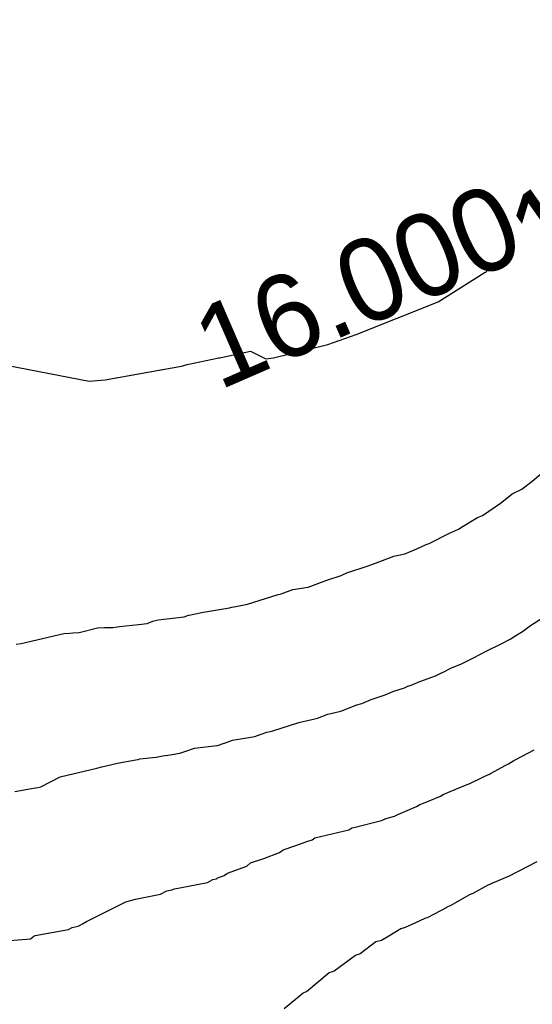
# Model space of a CAD drawing. Extents: x 158343 to 162498, y 431347 to 434500.
# Tile 124 of 248: x 159602 to 159613, y 433956 to 433978. Entities that reach past the tile are written whole.
import ezdxf

# ---------------------------------------------------------------- set-up
doc = ezdxf.new("R2010")
doc.units = 0
doc.header["$LTSCALE"] = 10
doc.header["$MEASUREMENT"] = 0
doc.layers.add('000_arcering', color=8, linetype='CONTINUOUS')
doc.layers.add('def. con-hoogtelijn (index)', color=8, linetype='CONTINUOUS')
doc.styles.add('Style-WORKING', font='WORKING.shx')

# ---------------------------------------------------------------- blocks, each defined once
blk = doc.blocks.new('bestaande hoogtelijnen')
at = {"layer": 'def. con-hoogtelijn (index)'}
for p, q in [((-56.902, -94.897), (-55.875, -94.258)), ((-55.875, -94.258), (-55.869, -94.259)), ((-55.869, -94.259), (-55.772, -94.176)), ((-58.685, -95.615), (-56.902, -94.897)), ((-68.818, -95.802), (-64.507, -96.628)), ((-68.818, -95.802), (-64.507, -96.628)), ((-68.818, -95.802), (-64.507, -96.628)), ((-59.303, -95.83), (-58.685, -95.615)), ((-61.628, -96.113), (-60.99, -95.978)), ((-60.99, -95.978), (-60.657, -96.143)), ((-60.492, -96.117), (-59.303, -95.83)), ((-62.369, -96.266), (-61.679, -96.122)), ((-61.679, -96.122), (-61.659, -96.118)), ((-61.659, -96.118), (-61.628, -96.113)), ((-60.657, -96.143), (-60.492, -96.117)), ((-64.159, -96.602), (-62.492, -96.302)), ((-64.159, -96.602), (-62.866, -96.369)), ((-64.159, -96.602), (-62.866, -96.369)), ((-62.492, -96.302), (-62.369, -96.266)), ((-64.507, -96.628), (-64.159, -96.602)), ((-64.507, -96.628), (-64.159, -96.602)), ((-64.507, -96.628), (-64.159, -96.602)), ((-55.076, -98.981), (-54.849, -98.808)), ((-55.076, -98.981), (-54.849, -98.808)), ((-54.849, -98.808), (-54.676, -98.66)), ((-54.849, -98.808), (-54.676, -98.66)), ((-55.289, -99.084), (-55.076, -98.981)), ((-55.289, -99.084), (-55.076, -98.981)), ((-55.541, -99.281), (-55.438, -99.202)), ((-55.541, -99.281), (-55.438, -99.202)), ((-55.438, -99.202), (-55.289, -99.084)), ((-55.438, -99.202), (-55.289, -99.084)), ((-55.935, -99.554), (-55.659, -99.366)), ((-55.935, -99.554), (-55.659, -99.366)), ((-55.659, -99.366), (-55.541, -99.281)), ((-55.659, -99.366), (-55.541, -99.281)), ((-56.354, -99.788), (-56.046, -99.594)), ((-56.354, -99.788), (-56.046, -99.594)), ((-56.046, -99.594), (-55.935, -99.554)), ((-56.046, -99.594), (-55.935, -99.554)), ((-56.653, -99.937), (-56.456, -99.851)), ((-56.653, -99.937), (-56.456, -99.851)), ((-56.456, -99.851), (-56.354, -99.788)), ((-56.456, -99.851), (-56.354, -99.788)), ((-57.097, -100.159), (-56.653, -99.937)), ((-57.097, -100.159), (-56.653, -99.937)), ((-57.631, -100.384), (-57.367, -100.28)), ((-57.631, -100.384), (-57.367, -100.28)), ((-57.367, -100.28), (-57.164, -100.184)), ((-57.367, -100.28), (-57.164, -100.184)), ((-57.164, -100.184), (-57.122, -100.169)), ((-57.164, -100.184), (-57.122, -100.169)), ((-57.122, -100.169), (-57.097, -100.159)), ((-57.122, -100.169), (-57.097, -100.159)), ((-58.269, -100.592), (-57.866, -100.44)), ((-58.269, -100.592), (-57.866, -100.44)), ((-57.866, -100.44), (-57.631, -100.384)), ((-57.866, -100.44), (-57.631, -100.384)), ((-58.805, -100.77), (-58.532, -100.685)), ((-58.805, -100.77), (-58.532, -100.685)), ((-58.532, -100.685), (-58.448, -100.657)), ((-58.532, -100.685), (-58.448, -100.657)), ((-58.448, -100.657), (-58.269, -100.592)), ((-58.448, -100.657), (-58.269, -100.592)), ((-59.733, -101.116), (-59.325, -100.961)), ((-59.733, -101.116), (-59.325, -100.961)), ((-59.325, -100.961), (-59.016, -100.857)), ((-59.325, -100.961), (-59.016, -100.857)), ((-59.016, -100.857), (-58.874, -100.79)), ((-59.016, -100.857), (-58.874, -100.79)), ((-58.874, -100.79), (-58.805, -100.77)), ((-58.874, -100.79), (-58.805, -100.77)), ((-60.325, -101.258), (-60.066, -101.164)), ((-60.325, -101.258), (-60.066, -101.164)), ((-60.066, -101.164), (-59.733, -101.116)), ((-60.066, -101.164), (-59.733, -101.116)), ((-61.058, -101.481), (-60.391, -101.269)), ((-61.058, -101.481), (-60.391, -101.269)), ((-60.391, -101.269), (-60.325, -101.258)), ((-60.391, -101.269), (-60.325, -101.258)), ((-62.016, -101.659), (-61.445, -101.564)), ((-62.016, -101.659), (-61.445, -101.564)), ((-61.445, -101.564), (-61.397, -101.551)), ((-61.445, -101.564), (-61.397, -101.551)), ((-61.397, -101.551), (-61.313, -101.535)), ((-61.397, -101.551), (-61.313, -101.535)), ((-61.313, -101.535), (-61.058, -101.481)), ((-61.313, -101.535), (-61.058, -101.481)), ((-63.12, -101.853), (-63.006, -101.824)), ((-63.12, -101.853), (-63.006, -101.824)), ((-63.006, -101.824), (-62.435, -101.758)), ((-63.006, -101.824), (-62.435, -101.758)), ((-62.435, -101.758), (-62.34, -101.726)), ((-62.435, -101.758), (-62.34, -101.726)), ((-62.34, -101.726), (-62.291, -101.712)), ((-62.34, -101.726), (-62.291, -101.712)), ((-62.291, -101.712), (-62.265, -101.708)), ((-62.291, -101.712), (-62.265, -101.708)), ((-62.265, -101.708), (-62.016, -101.659)), ((-62.265, -101.708), (-62.016, -101.659)), ((-54.889, -101.944), (-54.624, -101.778)), ((-54.889, -101.944), (-54.624, -101.778)), ((-54.889, -101.944), (-54.624, -101.778)), ((-64.726, -102.097), (-64.325, -101.998)), ((-64.726, -102.097), (-64.325, -101.998)), ((-64.325, -101.998), (-64.171, -101.994)), ((-64.325, -101.998), (-64.171, -101.994)), ((-64.171, -101.994), (-64.146, -101.994)), ((-64.171, -101.994), (-64.146, -101.994)), ((-64.146, -101.994), (-63.992, -101.99)), ((-64.146, -101.994), (-63.992, -101.99)), ((-63.992, -101.99), (-63.844, -101.971)), ((-63.992, -101.99), (-63.844, -101.971)), ((-63.844, -101.971), (-63.43, -101.927)), ((-63.844, -101.971), (-63.43, -101.927)), ((-63.43, -101.927), (-63.244, -101.904)), ((-63.43, -101.927), (-63.244, -101.904)), ((-63.244, -101.904), (-63.12, -101.853)), ((-63.244, -101.904), (-63.12, -101.853)), ((-55.064, -102.077), (-54.889, -101.944)), ((-55.064, -102.077), (-54.889, -101.944)), ((-55.064, -102.077), (-54.889, -101.944)), ((-65.992, -102.341), (-65.06, -102.124)), ((-65.992, -102.341), (-65.06, -102.124)), ((-65.06, -102.124), (-64.926, -102.113)), ((-65.06, -102.124), (-64.926, -102.113)), ((-64.926, -102.113), (-64.866, -102.108)), ((-64.926, -102.113), (-64.866, -102.108)), ((-64.866, -102.108), (-64.726, -102.097)), ((-64.866, -102.108), (-64.726, -102.097)), ((-55.501, -102.33), (-55.35, -102.25)), ((-55.501, -102.33), (-55.35, -102.25)), ((-55.501, -102.33), (-55.35, -102.25)), ((-55.35, -102.25), (-55.333, -102.242)), ((-55.35, -102.25), (-55.333, -102.242)), ((-55.35, -102.25), (-55.333, -102.242)), ((-55.333, -102.242), (-55.209, -102.167)), ((-55.333, -102.242), (-55.209, -102.167)), ((-55.333, -102.242), (-55.209, -102.167)), ((-55.209, -102.167), (-55.139, -102.122)), ((-55.209, -102.167), (-55.139, -102.122)), ((-55.209, -102.167), (-55.139, -102.122)), ((-55.139, -102.122), (-55.064, -102.077)), ((-55.139, -102.122), (-55.064, -102.077)), ((-55.139, -102.122), (-55.064, -102.077)), ((-66.099, -102.357), (-65.992, -102.341)), ((-66.099, -102.357), (-65.992, -102.341)), ((-55.882, -102.52), (-55.501, -102.33)), ((-55.882, -102.52), (-55.501, -102.33)), ((-55.882, -102.52), (-55.501, -102.33)), ((-56.336, -102.751), (-56.162, -102.668)), ((-56.336, -102.751), (-56.162, -102.668)), ((-56.336, -102.751), (-56.162, -102.668)), ((-56.162, -102.668), (-55.961, -102.564)), ((-56.162, -102.668), (-55.961, -102.564)), ((-56.162, -102.668), (-55.961, -102.564)), ((-55.961, -102.564), (-55.882, -102.52)), ((-55.961, -102.564), (-55.882, -102.52)), ((-55.961, -102.564), (-55.882, -102.52)), ((-56.79, -102.965), (-56.622, -102.873)), ((-56.79, -102.965), (-56.622, -102.873)), ((-56.79, -102.965), (-56.622, -102.873)), ((-56.622, -102.873), (-56.396, -102.784)), ((-56.622, -102.873), (-56.396, -102.784)), ((-56.622, -102.873), (-56.396, -102.784)), ((-56.396, -102.784), (-56.336, -102.751)), ((-56.396, -102.784), (-56.336, -102.751)), ((-56.396, -102.784), (-56.336, -102.751)), ((-57.303, -103.17), (-56.958, -103.041)), ((-57.303, -103.17), (-56.958, -103.041)), ((-57.303, -103.17), (-56.958, -103.041)), ((-56.958, -103.041), (-56.842, -102.988)), ((-56.958, -103.041), (-56.842, -102.988)), ((-56.958, -103.041), (-56.842, -102.988)), ((-56.842, -102.988), (-56.79, -102.965)), ((-56.842, -102.988), (-56.79, -102.965)), ((-56.842, -102.988), (-56.79, -102.965)), ((-57.87, -103.377), (-57.636, -103.305)), ((-57.87, -103.377), (-57.636, -103.305)), ((-57.87, -103.377), (-57.636, -103.305)), ((-57.636, -103.305), (-57.56, -103.27)), ((-57.636, -103.305), (-57.56, -103.27)), ((-57.636, -103.305), (-57.56, -103.27)), ((-57.56, -103.27), (-57.488, -103.246)), ((-57.56, -103.27), (-57.488, -103.246)), ((-57.56, -103.27), (-57.488, -103.246)), ((-57.488, -103.246), (-57.303, -103.17)), ((-57.488, -103.246), (-57.303, -103.17)), ((-57.488, -103.246), (-57.303, -103.17)), ((-58.361, -103.558), (-58.097, -103.469)), ((-58.361, -103.558), (-58.097, -103.469)), ((-58.361, -103.558), (-58.097, -103.469)), ((-58.097, -103.469), (-58.057, -103.454)), ((-58.097, -103.469), (-58.057, -103.454)), ((-58.097, -103.469), (-58.057, -103.454)), ((-58.057, -103.454), (-57.87, -103.377)), ((-58.057, -103.454), (-57.87, -103.377)), ((-58.057, -103.454), (-57.87, -103.377)), ((-59.021, -103.81), (-58.671, -103.677)), ((-59.021, -103.81), (-58.671, -103.677)), ((-59.021, -103.81), (-58.671, -103.677)), ((-58.671, -103.677), (-58.563, -103.648)), ((-58.671, -103.677), (-58.563, -103.648)), ((-58.671, -103.677), (-58.563, -103.648)), ((-58.563, -103.648), (-58.361, -103.558)), ((-58.563, -103.648), (-58.361, -103.558)), ((-58.563, -103.648), (-58.361, -103.558)), ((-59.563, -103.971), (-59.527, -103.962)), ((-59.563, -103.971), (-59.527, -103.962)), ((-59.563, -103.971), (-59.527, -103.962)), ((-59.527, -103.962), (-59.305, -103.881)), ((-59.527, -103.962), (-59.305, -103.881)), ((-59.527, -103.962), (-59.305, -103.881)), ((-59.305, -103.881), (-59.021, -103.81)), ((-59.305, -103.881), (-59.021, -103.81)), ((-59.305, -103.881), (-59.021, -103.81)), ((-60.506, -104.238), (-59.934, -104.056)), ((-60.506, -104.238), (-59.934, -104.056)), ((-60.506, -104.238), (-59.934, -104.056)), ((-59.934, -104.056), (-59.563, -103.971)), ((-59.934, -104.056), (-59.563, -103.971)), ((-59.934, -104.056), (-59.563, -103.971)), ((-61.385, -104.446), (-60.895, -104.364)), ((-61.385, -104.446), (-60.895, -104.364)), ((-61.385, -104.446), (-60.895, -104.364)), ((-60.895, -104.364), (-60.755, -104.314)), ((-60.895, -104.364), (-60.755, -104.314)), ((-60.895, -104.364), (-60.755, -104.314)), ((-60.755, -104.314), (-60.636, -104.27)), ((-60.755, -104.314), (-60.636, -104.27)), ((-60.755, -104.314), (-60.636, -104.27)), ((-60.636, -104.27), (-60.563, -104.256)), ((-60.636, -104.27), (-60.563, -104.256)), ((-60.636, -104.27), (-60.563, -104.256)), ((-60.563, -104.256), (-60.506, -104.238)), ((-60.563, -104.256), (-60.506, -104.238)), ((-60.563, -104.256), (-60.506, -104.238)), ((-62.212, -104.618), (-61.723, -104.561)), ((-62.212, -104.618), (-61.723, -104.561)), ((-62.212, -104.618), (-61.723, -104.561)), ((-61.723, -104.561), (-61.71, -104.56)), ((-61.723, -104.561), (-61.71, -104.56)), ((-61.723, -104.561), (-61.71, -104.56)), ((-61.71, -104.56), (-61.563, -104.512)), ((-61.71, -104.56), (-61.563, -104.512)), ((-61.71, -104.56), (-61.563, -104.512)), ((-61.563, -104.512), (-61.554, -104.51)), ((-61.563, -104.512), (-61.554, -104.51)), ((-61.563, -104.512), (-61.554, -104.51)), ((-61.554, -104.51), (-61.385, -104.446)), ((-61.554, -104.51), (-61.385, -104.446)), ((-61.554, -104.51), (-61.385, -104.446)), ((-63.406, -104.853), (-63.05, -104.816)), ((-63.406, -104.853), (-63.05, -104.816)), ((-63.406, -104.853), (-63.05, -104.816)), ((-63.05, -104.816), (-62.899, -104.785)), ((-63.05, -104.816), (-62.899, -104.785)), ((-63.05, -104.816), (-62.899, -104.785)), ((-62.899, -104.785), (-62.74, -104.765)), ((-62.899, -104.785), (-62.74, -104.765)), ((-62.899, -104.785), (-62.74, -104.765)), ((-62.74, -104.765), (-62.533, -104.726)), ((-62.74, -104.765), (-62.533, -104.726)), ((-62.74, -104.765), (-62.533, -104.726)), ((-62.533, -104.726), (-62.423, -104.694)), ((-62.533, -104.726), (-62.423, -104.694)), ((-62.533, -104.726), (-62.423, -104.694)), ((-62.423, -104.694), (-62.212, -104.618)), ((-62.423, -104.694), (-62.212, -104.618)), ((-62.423, -104.694), (-62.212, -104.618)), ((-55.208, -104.865), (-54.806, -104.657)), ((-55.208, -104.865), (-54.806, -104.657)), ((-64.336, -105.057), (-64.232, -105.027)), ((-64.336, -105.057), (-64.232, -105.027)), ((-64.336, -105.057), (-64.232, -105.027)), ((-64.232, -105.027), (-63.888, -104.943)), ((-64.232, -105.027), (-63.888, -104.943)), ((-64.232, -105.027), (-63.888, -104.943)), ((-63.888, -104.943), (-63.615, -104.891)), ((-63.888, -104.943), (-63.615, -104.891)), ((-63.888, -104.943), (-63.615, -104.891)), ((-63.615, -104.891), (-63.489, -104.874)), ((-63.615, -104.891), (-63.489, -104.874)), ((-63.615, -104.891), (-63.489, -104.874)), ((-63.489, -104.874), (-63.437, -104.862)), ((-63.489, -104.874), (-63.437, -104.862)), ((-63.489, -104.874), (-63.437, -104.862)), ((-63.437, -104.862), (-63.406, -104.853)), ((-63.437, -104.862), (-63.406, -104.853)), ((-63.437, -104.862), (-63.406, -104.853)), ((-55.763, -105.172), (-55.428, -104.989)), ((-55.763, -105.172), (-55.428, -104.989)), ((-55.428, -104.989), (-55.371, -104.956)), ((-55.428, -104.989), (-55.371, -104.956)), ((-55.371, -104.956), (-55.251, -104.889)), ((-55.371, -104.956), (-55.251, -104.889)), ((-55.251, -104.889), (-55.236, -104.88)), ((-55.251, -104.889), (-55.236, -104.88)), ((-55.236, -104.88), (-55.208, -104.865)), ((-55.236, -104.88), (-55.208, -104.865)), ((-65.563, -105.459), (-65.135, -105.244)), ((-65.563, -105.459), (-65.135, -105.244)), ((-65.563, -105.459), (-65.135, -105.244)), ((-65.135, -105.244), (-64.336, -105.057)), ((-65.135, -105.244), (-64.336, -105.057)), ((-65.135, -105.244), (-64.336, -105.057)), ((-55.954, -105.265), (-55.887, -105.23)), ((-55.954, -105.265), (-55.887, -105.23)), ((-55.887, -105.23), (-55.781, -105.183)), ((-55.887, -105.23), (-55.781, -105.183)), ((-55.781, -105.183), (-55.763, -105.172)), ((-55.781, -105.183), (-55.763, -105.172)), ((-65.627, -105.475), (-65.563, -105.459)), ((-65.627, -105.475), (-65.563, -105.459)), ((-65.627, -105.475), (-65.563, -105.459)), ((-56.641, -105.561), (-56.271, -105.41)), ((-56.641, -105.561), (-56.271, -105.41)), ((-56.271, -105.41), (-56.211, -105.384)), ((-56.271, -105.41), (-56.211, -105.384)), ((-56.211, -105.384), (-56.185, -105.371)), ((-56.211, -105.384), (-56.185, -105.371)), ((-56.185, -105.371), (-55.954, -105.265)), ((-56.185, -105.371), (-55.954, -105.265)), ((-66.125, -105.562), (-65.761, -105.498)), ((-66.125, -105.562), (-65.761, -105.498)), ((-66.125, -105.562), (-65.761, -105.498)), ((-65.761, -105.498), (-65.627, -105.475)), ((-65.761, -105.498), (-65.627, -105.475)), ((-65.761, -105.498), (-65.627, -105.475)), ((-57.222, -105.814), (-56.849, -105.661)), ((-57.222, -105.814), (-56.849, -105.661)), ((-56.849, -105.661), (-56.792, -105.63)), ((-56.849, -105.661), (-56.792, -105.63)), ((-56.792, -105.63), (-56.641, -105.561)), ((-56.792, -105.63), (-56.641, -105.561)), ((-57.777, -106.064), (-57.373, -105.885)), ((-57.777, -106.064), (-57.373, -105.885)), ((-57.373, -105.885), (-57.302, -105.844)), ((-57.373, -105.885), (-57.302, -105.844)), ((-57.302, -105.844), (-57.222, -105.814)), ((-57.302, -105.844), (-57.222, -105.814)), ((-58.065, -106.16), (-57.849, -106.102)), ((-58.065, -106.16), (-57.849, -106.102)), ((-57.849, -106.102), (-57.778, -106.064)), ((-57.849, -106.102), (-57.778, -106.064)), ((-57.778, -106.064), (-57.777, -106.064)), ((-57.778, -106.064), (-57.777, -106.064)), ((-58.707, -106.337), (-58.138, -106.194)), ((-58.707, -106.337), (-58.138, -106.194)), ((-58.138, -106.194), (-58.088, -106.171)), ((-58.138, -106.194), (-58.088, -106.171)), ((-58.088, -106.171), (-58.065, -106.16)), ((-58.088, -106.171), (-58.065, -106.16)), ((-59.591, -106.568), (-58.849, -106.399)), ((-59.591, -106.568), (-58.849, -106.399)), ((-58.849, -106.399), (-58.823, -106.382)), ((-58.849, -106.399), (-58.823, -106.382)), ((-58.823, -106.382), (-58.779, -106.356)), ((-58.823, -106.382), (-58.779, -106.356)), ((-58.779, -106.356), (-58.707, -106.337)), ((-58.779, -106.356), (-58.707, -106.337)), ((-60.282, -106.835), (-60.001, -106.734)), ((-60.282, -106.835), (-60.001, -106.734)), ((-60.001, -106.734), (-59.763, -106.647)), ((-60.001, -106.734), (-59.763, -106.647)), ((-59.763, -106.647), (-59.647, -106.612)), ((-59.763, -106.647), (-59.647, -106.612)), ((-59.647, -106.612), (-59.591, -106.568)), ((-59.647, -106.612), (-59.591, -106.568)), ((-60.698, -107.02), (-60.359, -106.891)), ((-60.698, -107.02), (-60.359, -106.891)), ((-60.359, -106.891), (-60.282, -106.835)), ((-60.359, -106.891), (-60.282, -106.835)), ((-61.073, -107.186), (-60.991, -107.117)), ((-61.073, -107.186), (-60.991, -107.117)), ((-60.991, -107.117), (-60.698, -107.02)), ((-60.991, -107.117), (-60.698, -107.02)), ((-55.152, -107.299), (-54.746, -107.084)), ((-55.152, -107.299), (-54.746, -107.084)), ((-55.152, -107.299), (-54.746, -107.084)), ((-61.706, -107.443), (-61.565, -107.394)), ((-61.706, -107.443), (-61.565, -107.394)), ((-61.565, -107.394), (-61.495, -107.337)), ((-61.565, -107.394), (-61.495, -107.337)), ((-61.495, -107.337), (-61.073, -107.186)), ((-61.495, -107.337), (-61.073, -107.186)), ((-55.708, -107.553), (-55.349, -107.395)), ((-55.708, -107.553), (-55.349, -107.395)), ((-55.708, -107.553), (-55.349, -107.395)), ((-55.349, -107.395), (-55.191, -107.317)), ((-55.349, -107.395), (-55.191, -107.317)), ((-55.349, -107.395), (-55.191, -107.317)), ((-55.191, -107.317), (-55.152, -107.299)), ((-55.191, -107.317), (-55.152, -107.299)), ((-55.191, -107.317), (-55.152, -107.299)), ((-62.341, -107.621), (-61.927, -107.543)), ((-62.341, -107.621), (-61.927, -107.543)), ((-61.927, -107.543), (-61.811, -107.475)), ((-61.927, -107.543), (-61.811, -107.475)), ((-61.811, -107.475), (-61.733, -107.46)), ((-61.811, -107.475), (-61.733, -107.46)), ((-61.733, -107.46), (-61.716, -107.45)), ((-61.733, -107.46), (-61.716, -107.45)), ((-61.716, -107.45), (-61.706, -107.443)), ((-61.716, -107.45), (-61.706, -107.443)), ((-56.135, -107.772), (-55.794, -107.589)), ((-56.135, -107.772), (-55.794, -107.589)), ((-56.135, -107.772), (-55.794, -107.589)), ((-55.794, -107.589), (-55.769, -107.578)), ((-55.794, -107.589), (-55.769, -107.578)), ((-55.794, -107.589), (-55.769, -107.578)), ((-55.769, -107.578), (-55.708, -107.553)), ((-55.769, -107.578), (-55.708, -107.553)), ((-55.769, -107.578), (-55.708, -107.553)), ((-63.496, -107.904), (-62.951, -107.8)), ((-63.496, -107.904), (-62.951, -107.8)), ((-62.951, -107.8), (-62.811, -107.725)), ((-62.951, -107.8), (-62.811, -107.725)), ((-62.811, -107.725), (-62.706, -107.699)), ((-62.811, -107.725), (-62.706, -107.699)), ((-62.706, -107.699), (-62.645, -107.683)), ((-62.706, -107.699), (-62.645, -107.683)), ((-62.645, -107.683), (-62.341, -107.621)), ((-62.645, -107.683), (-62.341, -107.621)), ((-56.635, -108.045), (-56.21, -107.803)), ((-56.635, -108.045), (-56.21, -107.803)), ((-56.635, -108.045), (-56.21, -107.803)), ((-56.21, -107.803), (-56.197, -107.798)), ((-56.21, -107.803), (-56.197, -107.798)), ((-56.21, -107.803), (-56.197, -107.798)), ((-56.197, -107.798), (-56.135, -107.772)), ((-56.197, -107.798), (-56.135, -107.772)), ((-56.197, -107.798), (-56.135, -107.772)), ((-64.563, -108.395), (-63.706, -107.965)), ((-64.563, -108.395), (-63.706, -107.965)), ((-63.706, -107.965), (-63.704, -107.964)), ((-63.706, -107.965), (-63.704, -107.964)), ((-63.704, -107.964), (-63.496, -107.904)), ((-63.704, -107.964), (-63.496, -107.904)), ((-57.135, -108.304), (-56.707, -108.077)), ((-57.135, -108.304), (-56.707, -108.077)), ((-57.135, -108.304), (-56.707, -108.077)), ((-56.707, -108.077), (-56.702, -108.075)), ((-56.707, -108.077), (-56.702, -108.075)), ((-56.707, -108.077), (-56.702, -108.075)), ((-56.702, -108.075), (-56.635, -108.045)), ((-56.702, -108.075), (-56.635, -108.045)), ((-56.702, -108.075), (-56.635, -108.045)), ((-64.706, -108.473), (-64.655, -108.445)), ((-64.706, -108.473), (-64.655, -108.445)), ((-64.655, -108.445), (-64.563, -108.395)), ((-64.655, -108.445), (-64.563, -108.395)), ((-57.61, -108.517), (-57.307, -108.381)), ((-57.61, -108.517), (-57.307, -108.381)), ((-57.61, -108.517), (-57.307, -108.381)), ((-57.307, -108.381), (-57.171, -108.314)), ((-57.307, -108.381), (-57.171, -108.314)), ((-57.307, -108.381), (-57.171, -108.314)), ((-57.171, -108.314), (-57.135, -108.304)), ((-57.171, -108.314), (-57.135, -108.304)), ((-57.171, -108.314), (-57.135, -108.304)), ((-65.682, -108.698), (-64.955, -108.569)), ((-65.682, -108.698), (-64.955, -108.569)), ((-64.955, -108.569), (-64.875, -108.526)), ((-64.955, -108.569), (-64.875, -108.526)), ((-64.875, -108.526), (-64.748, -108.495)), ((-64.875, -108.526), (-64.748, -108.495)), ((-64.748, -108.495), (-64.706, -108.473)), ((-64.748, -108.495), (-64.706, -108.473)), ((-57.978, -108.701), (-57.717, -108.544)), ((-57.978, -108.701), (-57.717, -108.544)), ((-57.978, -108.701), (-57.717, -108.544)), ((-57.717, -108.544), (-57.705, -108.541)), ((-57.717, -108.544), (-57.705, -108.541)), ((-57.717, -108.544), (-57.705, -108.541)), ((-57.705, -108.541), (-57.61, -108.517)), ((-57.705, -108.541), (-57.61, -108.517)), ((-57.705, -108.541), (-57.61, -108.517)), ((-66.571, -108.83), (-65.782, -108.77)), ((-66.571, -108.83), (-65.782, -108.77)), ((-65.782, -108.77), (-65.71, -108.713)), ((-65.782, -108.77), (-65.71, -108.713)), ((-65.71, -108.713), (-65.706, -108.713)), ((-65.71, -108.713), (-65.706, -108.713)), ((-65.706, -108.713), (-65.698, -108.707)), ((-65.706, -108.713), (-65.698, -108.707)), ((-65.698, -108.707), (-65.685, -108.699)), ((-65.698, -108.707), (-65.685, -108.699)), ((-65.685, -108.699), (-65.682, -108.698)), ((-65.685, -108.699), (-65.682, -108.698)), ((-58.598, -109.09), (-58.258, -108.83)), ((-58.598, -109.09), (-58.258, -108.83)), ((-58.598, -109.09), (-58.258, -108.83)), ((-58.258, -108.83), (-58.135, -108.802)), ((-58.258, -108.83), (-58.135, -108.802)), ((-58.258, -108.83), (-58.135, -108.802)), ((-58.135, -108.802), (-57.978, -108.701)), ((-58.135, -108.802), (-57.978, -108.701)), ((-58.135, -108.802), (-57.978, -108.701)), ((-58.703, -109.127), (-58.657, -109.11)), ((-58.703, -109.127), (-58.657, -109.11)), ((-58.703, -109.127), (-58.657, -109.11)), ((-58.657, -109.11), (-58.617, -109.096)), ((-58.657, -109.11), (-58.617, -109.096)), ((-58.657, -109.11), (-58.617, -109.096)), ((-58.617, -109.096), (-58.598, -109.09)), ((-58.617, -109.096), (-58.598, -109.09)), ((-58.617, -109.096), (-58.598, -109.09)), ((-59.171, -109.466), (-58.703, -109.127)), ((-59.171, -109.466), (-58.703, -109.127)), ((-59.171, -109.466), (-58.703, -109.127)), ((-59.769, -109.918), (-59.276, -109.504)), ((-59.769, -109.918), (-59.276, -109.504)), ((-59.769, -109.918), (-59.276, -109.504)), ((-59.276, -109.504), (-59.227, -109.488)), ((-59.276, -109.504), (-59.227, -109.488)), ((-59.276, -109.504), (-59.227, -109.488)), ((-59.227, -109.488), (-59.171, -109.466)), ((-59.227, -109.488), (-59.171, -109.466)), ((-59.227, -109.488), (-59.171, -109.466)), ((-60.254, -110.286), (-59.84, -109.943)), ((-60.254, -110.286), (-59.84, -109.943)), ((-60.254, -110.286), (-59.84, -109.943)), ((-59.84, -109.943), (-59.769, -109.918)), ((-59.84, -109.943), (-59.769, -109.918)), ((-59.84, -109.943), (-59.769, -109.918))]:
    blk.add_line(p, q, dxfattribs=at)
at = {"layer": 'def. con-hoogtelijn (index)', "style": 'Style-WORKING'}
for rotation, p in [(35.318, (-54.517, -94.391)), (23.5028, (-61.682, -96.836)), (23.5028, (-61.682, -96.836))]:
    blk.add_text('16.000', height=1.8, rotation=rotation, dxfattribs=at).set_placement(p)

msp = doc.modelspace()

# ---------------------------------------------------------------- block references
at = {"layer": '000_arcering'}
msp.add_blockref('bestaande hoogtelijnen', (159667.804, 434066.432), dxfattribs=at)

doc.saveas('drawing.dxf')
